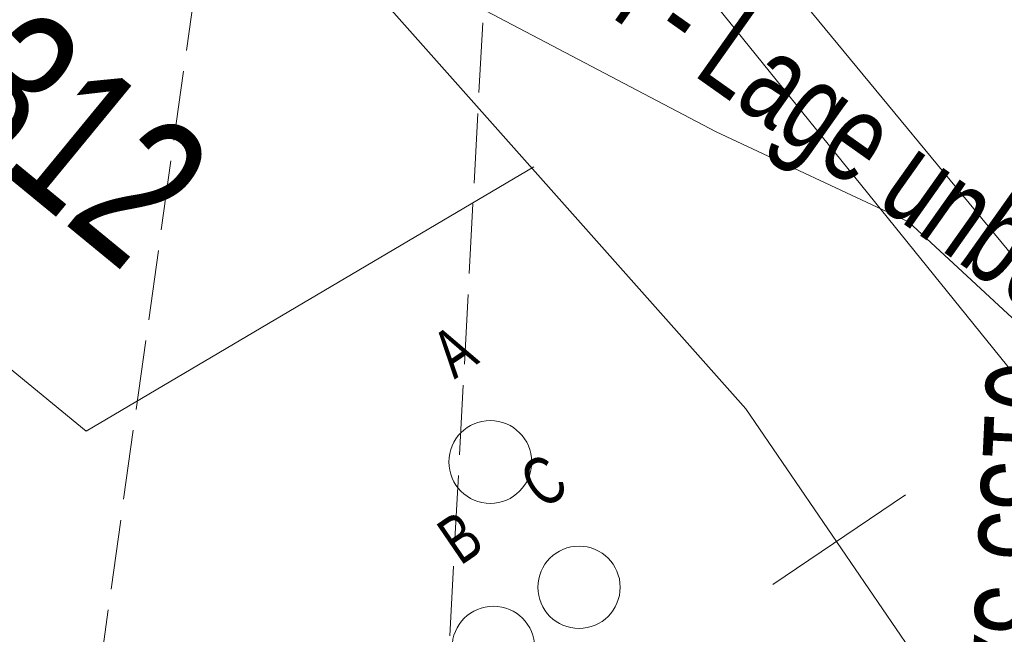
# Model space of a CAD drawing. Header units: metres. Extents: x -740 to 758, y -633 to 854.
# Tile 231 of 256: x -391.4 to -385.53, y 273.12 to 276.79. Entities that reach past the tile are written whole.
import ezdxf

# ---------------------------------------------------------------- set-up
doc = ezdxf.new("R2010")
doc.units = ezdxf.units.M
doc.header["$MEASUREMENT"] = 0
doc.linetypes.add('416_125', pattern=[0.5408, 0.416, -0.1248])
for name, color, linetype in [('Strom.LOVION', 7, 'Continuous'), ('StromBemass.LOVION', 7, 'Continuous'), ('Telko.LOVION', 7, 'Continuous')]:
    doc.layers.add(name, color=color, linetype=linetype)
doc.styles.add('ERSTELLTER_STIL_1', font='arial.ttf')

msp = doc.modelspace()

# ---------------------------------------------------------------- linework, layer by layer
at = {"layer": 'Strom.LOVION', "color": 94, "linetype": 'Continuous', "lineweight": 18}
msp.add_lwpolyline([(-384.8591, 271.1981), (-384.7563, 273.3214), (-384.9329, 274.2203), (-385.3208, 274.8622), (-386.1007, 275.584), (-387.2469, 276.1221), (-388.6955, 276.882), (-390.2445, 277.9127), (-392.4185, 279.5918), (-395.137, 281.853), (-396.0283, 282.5048), (-396.9989, 283.0601), (-398.4121, 283.3062), (-399.7638, 283.5287), (-400.5961, 283.7281), (-408.9691, 284.8749), (-421.1322, 286.8482), (-425.3237, 286.793), (-427.3317, 286.7741), (-428.8287, 286.8198), (-436.048, 287.5031), (-443.5119, 288.1181)], dxfattribs=at)
at = {"layer": 'StromBemass.LOVION', "color": 7, "linetype": '416_125', "lineweight": 13}
for points in [[(-388.9225, 271.4954), (-388.2251, 284.4647)], [(-391.0791, 271.787), (-389.7661, 281.1811), (-389.708, 281.6449)]]:
    msp.add_lwpolyline(points, dxfattribs=at)
at = {"layer": 'Telko.LOVION', "color": 1, "linetype": 'Continuous', "lineweight": 18}
for points in [[(-382.8236, 271.0868), (-382.9922, 271.6023), (-388.1545, 277.9989), (-388.3852, 278.2423), (-401.7791, 279.5041), (-422.5307, 281.8052), (-428.1715, 282.2142), (-454.4791, 299.4741), (-469.1366, 309.1245), (-476.6195, 313.7129), (-492.8405, 315.1713), (-499.115, 322.2128), (-504.6603, 328.1433), (-509.8064, 332.5613), (-515.6304, 336.8094), (-522.7152, 340.8014), (-530.9927, 344.7506), (-538.0697, 347.6054), (-547.8376, 350.6256), (-555.35, 352.492), (-563.9422, 353.7652), (-570.7517, 354.4886)], [(-580.2342, 342.9509), (-571.7256, 342.2311), (-560.7708, 340.5239), (-554.1964, 338.7283), (-553.6826, 338.7638), (-543.5594, 335.5861), (-537.0409, 333.0019), (-523.7154, 326.5463), (-517.3787, 322.496), (-512.1655, 317.996), (-507.4712, 313.061), (-503.796, 309.9327), (-492.887, 308.694), (-476.388, 314.5188), (-459.2385, 294.7971), (-429.679, 286.1455), (-427.4695, 286.6719), (-388.0057, 278.442), (-382.3396, 271.5774), (-382.2163, 271.0722)], [(-385.6755, 270.6306), (-385.661, 271.2379), (-385.6044, 272.3222), (-387.0705, 274.4695), (-389.2793, 276.9579), (-391.5595, 278.2127), (-396.2754, 279.2886), (-399.3402, 279.1958), (-399.8568, 279.1896), (-402.8929, 278.8041), (-412.1935, 278.1017), (-417.339, 278.1306), (-428.0427, 278.9313), (-430.252, 279.1587), (-440.1408, 281.1474)]]:
    msp.add_lwpolyline(points, dxfattribs=at)
at = {"layer": 'Telko.LOVION', "color": 49, "linetype": 'Continuous', "lineweight": 18}
msp.add_lwpolyline([(-393.7832, 276.621), (-391.0032, 274.3362), (-388.3347, 275.9123)], dxfattribs=at)
at = {"layer": 'Telko.LOVION', "color": 7, "linetype": 'Continuous', "lineweight": 13}
msp.add_lwpolyline([(-386.9089, 273.4213), (-386.1189, 273.9566)], dxfattribs=at)
for centre, radius in [((-388.5938, 274.1522), 0.247), ((-388.0647, 273.4048), 0.2454), ((-388.5751, 273.0461), 0.246)]:
    msp.add_circle(centre, radius, dxfattribs=at)

# ---------------------------------------------------------------- texts
at = {"layer": 'Strom.LOVION', "color": 1, "linetype": 'Continuous', "lineweight": 18, "insert": (-391.3382, 279.0611), "char_height": 0.533547, "attachment_point": 7, "rotation": 324.70754, "style": 'ERSTELLTER_STIL_1'}
msp.add_mtext('{\\A1;\\W0.71639x;Diff. Schutz Kabel - Lage unbekannt}', dxfattribs=at)
at = {"layer": 'Strom.LOVION', "color": 94, "linetype": 'Continuous', "lineweight": 18, "insert": (-385.73, 274.7643), "char_height": 0.533549, "attachment_point": 7, "rotation": 267.2453, "style": 'ERSTELLTER_STIL_1'}
msp.add_mtext('{\\A1;\\W0.71557x;0135 3x3x1,5  20x2x0,8 CU}', dxfattribs=at)
at = {"layer": 'Telko.LOVION', "color": 220, "linetype": 'Continuous', "lineweight": 18, "insert": (-393.0671, 277.1469), "char_height": 0.889217, "attachment_point": 7, "rotation": 320.58413, "style": 'ERSTELLTER_STIL_1'}
msp.add_mtext('{\\A1;\\W0.71562x;681312}', dxfattribs=at)
at = {"layer": 'Telko.LOVION', "color": 7, "linetype": 'Continuous', "lineweight": 13, "char_height": 0.284642, "attachment_point": 7, "rotation": 34.26185, "style": 'ERSTELLTER_STIL_1'}
for s, insert in [('{\\A1;\\W0.71031x;A}', (-388.8071, 274.6428)), ('{\\A1;\\W0.71557x;C}', (-388.2789, 273.8605)), ('{\\A1;\\W0.71563x;B}', (-388.7722, 273.5312))]:
    msp.add_mtext(s, dxfattribs=dict(at, insert=insert))

doc.saveas('drawing.dxf')
